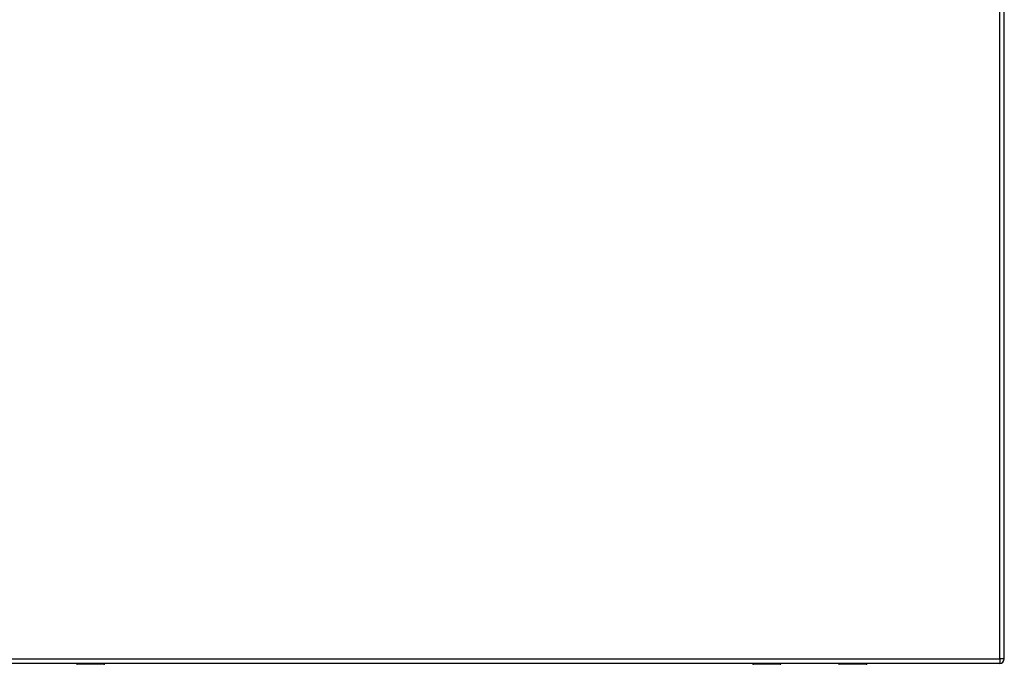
# Model space of a CAD drawing. Header units: inches. Extents: x 59.1 to 143, y 38.3 to 68.2.
# Tile 2 of 8: x 79.4 to 101, y 38.3 to 52.4. Entities that reach past the tile are written whole.
import ezdxf

# ---------------------------------------------------------------- set-up
doc = ezdxf.new("R2010")
doc.units = ezdxf.units.IN
doc.header["$MEASUREMENT"] = 0
doc.layers.add('Visible Edges(ANSI)', color=7, linetype='Continuous', lineweight=25)
doc.layers.add('Visible Tangent Edges(ANSI)', color=7, linetype='Continuous', lineweight=25)

msp = doc.modelspace()

# ---------------------------------------------------------------- linework, layer by layer
at = {"layer": 'Visible Edges(ANSI)'}
for p, q in [((100.951, 38.431), (100.951, 68.151)), ((100.852, 38.332), (59.247, 38.332)), ((80.68, 38.328), (80.68, 38.332)), ((81.28, 38.312), (80.696, 38.312)), ((96.056, 38.312), (95.471, 38.312)), ((96.071, 38.332), (96.071, 38.328)), ((97.331, 38.328), (97.331, 38.332)), ((97.932, 38.312), (97.347, 38.312))]:
    msp.add_line(p, q, dxfattribs=at)
for centre, radius, start, end in [((80.696, 38.328), 0.0157, 180, 270), ((81.28, 38.332), 0.0197, 270, 359.4614), ((95.471, 38.332), 0.0197, 180.5386, 270), ((96.056, 38.328), 0.0157, 270, 0), ((97.347, 38.328), 0.0157, 180, 270), ((97.932, 38.332), 0.0197, 270, 359.4614), ((100.852, 38.431), 0.099, 270, 0)]:
    msp.add_arc(centre, radius, start, end, dxfattribs=at)
at = {"layer": 'Visible Tangent Edges(ANSI)'}
for p, q in [((100.852, 38.431), (100.852, 68.151)), ((59.247, 38.431), (100.852, 38.431)), ((80.696, 38.332), (80.696, 38.312)), ((81.28, 38.312), (81.28, 38.332)), ((95.471, 38.332), (95.471, 38.312)), ((96.056, 38.312), (96.056, 38.332)), ((97.347, 38.332), (97.347, 38.312)), ((97.932, 38.312), (97.932, 38.332)), ((100.852, 38.431), (100.852, 38.332)), ((100.951, 38.431), (100.852, 38.431))]:
    msp.add_line(p, q, dxfattribs=at)
for points, knots in [([(81.003, 38.332), (81.004, 38.328), (81.008, 38.326), (81.018, 38.322), (81.025, 38.321), (81.04, 38.321), (81.048, 38.321), (81.058, 38.324), (81.062, 38.327), (81.064, 38.33), (81.065, 38.331), (81.065, 38.332)], [0.0165673, 0.0165673, 0.0165673, 0.0165673, 0.0704696, 0.0704696, 0.1281317, 0.1281317, 0.1830384, 0.1830384, 0.2314647, 0.2314647, 0.2452365, 0.2452365, 0.2452365, 0.2452365]), ([(81.045, 38.332), (81.042, 38.331), (81.038, 38.33), (81.03, 38.33), (81.026, 38.331), (81.023, 38.332)], [-0.17474289, -0.17474289, -0.17474289, -0.17474289, -0.12813171, -0.12813171, -0.08720179, -0.08720179, -0.08720179, -0.08720179]), ([(95.686, 38.332), (95.686, 38.331), (95.686, 38.331), (95.687, 38.329), (95.688, 38.328), (95.693, 38.325), (95.696, 38.323), (95.706, 38.321), (95.713, 38.321), (95.727, 38.321), (95.735, 38.322), (95.744, 38.326), (95.747, 38.329), (95.748, 38.332)], [0.0164947, 0.0164947, 0.0164947, 0.0164947, 0.0184654, 0.0184654, 0.0480099, 0.0480099, 0.0864179, 0.0864179, 0.1363482, 0.1363482, 0.1958079, 0.1958079, 0.2451638, 0.2451638, 0.2451638, 0.2451638]), ([(95.728, 38.332), (95.725, 38.331), (95.722, 38.33), (95.714, 38.33), (95.71, 38.33), (95.706, 38.332)], [-0.17452934, -0.17452934, -0.17452934, -0.17452934, -0.13634821, -0.13634821, -0.08698825, -0.08698825, -0.08698825, -0.08698825]), ([(97.655, 38.332), (97.656, 38.328), (97.659, 38.326), (97.669, 38.322), (97.677, 38.321), (97.692, 38.321), (97.699, 38.321), (97.71, 38.324), (97.713, 38.327), (97.716, 38.33), (97.716, 38.331), (97.717, 38.332)], [0.0165673, 0.0165673, 0.0165673, 0.0165673, 0.0704696, 0.0704696, 0.1281317, 0.1281317, 0.1830384, 0.1830384, 0.2314647, 0.2314647, 0.2452365, 0.2452365, 0.2452365, 0.2452365]), ([(97.697, 38.332), (97.693, 38.331), (97.689, 38.33), (97.681, 38.33), (97.677, 38.331), (97.674, 38.332)], [-0.17474289, -0.17474289, -0.17474289, -0.17474289, -0.12813171, -0.12813171, -0.08720179, -0.08720179, -0.08720179, -0.08720179])]:
    msp.add_open_spline(points, degree=3, knots=knots, dxfattribs=at)

doc.saveas('drawing.dxf')
